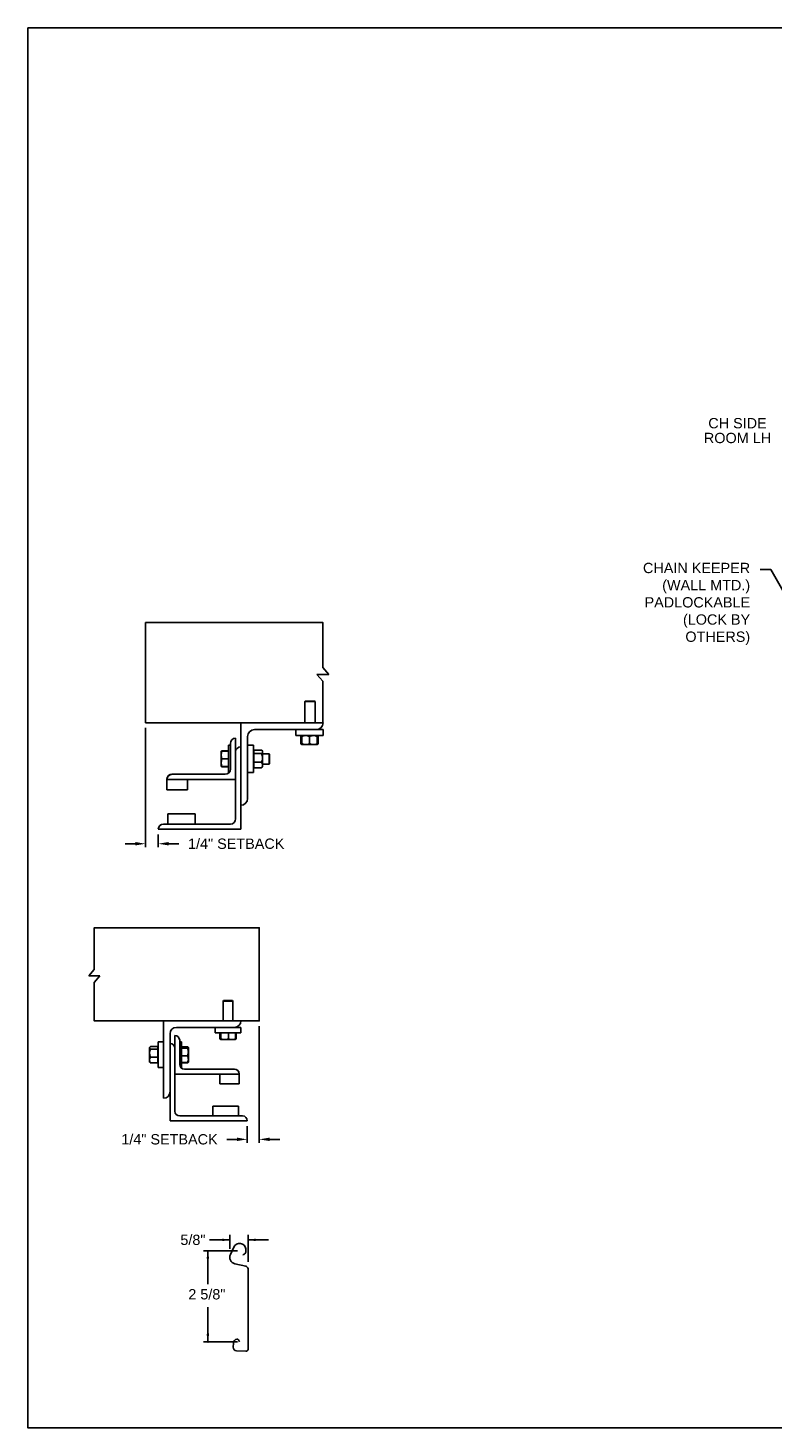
# Model space of a CAD drawing. Header units: inches. Extents: x 169.6 to 213.7, y 195.1 to 266.5.
# Tile 11 of 51: x 169.6 to 176.4, y 214.8 to 227.5. Entities that reach past the tile are written whole.
import ezdxf
from ezdxf import colors
from ezdxf.entities.mleader import LeaderData, LeaderLine
from ezdxf.math import Vec2, Vec3

# ---------------------------------------------------------------- set-up
doc = ezdxf.new("R2010")
doc.units = ezdxf.units.IN
doc.header["$LTSCALE"] = 0.25
doc.header["$MEASUREMENT"] = 0
doc.layers.add('ANNOTATIONS', color=1, linetype='Continuous')
doc.layers.add('DETAILS', color=4, linetype='Continuous')
doc.styles.add('ARIAL', font='arial.ttf', dxfattribs={"height": 0.09375})
doc.dimstyles.new('STANDARD$0', dxfattribs={"dimtxt": 0.09375, "dimasz": 0.09375, "dimexe": 0.03125, "dimexo": 0.046875, "dimgap": 0.09, "dimtad": 0, "dimtih": 1, "dimtoh": 1, "dimdec": 4, "dimzin": 0, "dimdsep": 46, "dimtxsty": 'ARIAL', "dimcen": 0.09, "dimadec": 0, "dimazin": 0, "dimtfac": 1, "dimtdec": 4, "dimtofl": 0, "dimtmove": 0, "dimatfit": 1, "dimfxl": 1, "dimtolj": 1, "dimtzin": 0, "dimarcsym": 0})

# ---------------------------------------------------------------- blocks, each defined once
blk = doc.blocks.new('*D52')
at = {"layer": 'ANNOTATIONS', "color": 0, "lineweight": -2, "transparency": 16777216}
for p, q in [((170.659, 221.127), (170.659, 220.042)), ((170.565, 220.073), (170.472, 220.073)), ((170.774, 220.158), (170.774, 220.042)), ((170.868, 220.073), (170.962, 220.073))]:
    blk.add_line(p, q, dxfattribs=at)
at = {"layer": 'ANNOTATIONS', "color": 0, "transparency": 16777216}
for points in [[(170.565, 220.089), (170.565, 220.058), (170.659, 220.073)], [(170.868, 220.089), (170.868, 220.058), (170.774, 220.073)]]:
    blk.add_solid(points, dxfattribs=at)
at = {"layer": 'defpoints', "color": 0, "transparency": 16777216}
for p in [(170.659, 221.174), (170.774, 220.205), (170.774, 220.073)]:
    blk.add_point(p, dxfattribs=at)
at = {"layer": 'ANNOTATIONS', "color": 0, "transparency": 16777216, "insert": (171.483, 220.073), "char_height": 0.09375, "attachment_point": 5, "style": 'ARIAL'}
blk.add_mtext('\\A1;1/4" SETBACK', dxfattribs=at)
blk = doc.blocks.new('*D51')
at = {"layer": 'ANNOTATIONS', "color": 0, "lineweight": -2, "transparency": 16777216}
for p, q in [((171.692, 218.413), (171.692, 217.353)), ((171.584, 217.505), (171.584, 217.353)), ((171.49, 217.384), (171.397, 217.384)), ((171.786, 217.384), (171.88, 217.384))]:
    blk.add_line(p, q, dxfattribs=at)
at = {"layer": 'ANNOTATIONS', "color": 0, "transparency": 16777216}
for points in [[(171.49, 217.4), (171.49, 217.369), (171.584, 217.384)], [(171.786, 217.4), (171.786, 217.369), (171.692, 217.384)]]:
    blk.add_solid(points, dxfattribs=at)
at = {"layer": 'defpoints', "color": 0, "transparency": 16777216}
for p in [(171.692, 218.46), (171.584, 217.552), (171.584, 217.384)]:
    blk.add_point(p, dxfattribs=at)
at = {"layer": 'ANNOTATIONS', "color": 0, "transparency": 16777216, "insert": (170.876, 217.384), "char_height": 0.09375, "attachment_point": 5, "style": 'ARIAL'}
blk.add_mtext('\\A1;1/4" SETBACK', dxfattribs=at)

msp = doc.modelspace()

# ---------------------------------------------------------------- linework, layer by layer
at = {"layer": 'ANNOTATIONS'}
for p, q in [((171.42624, 216.38783), (171.42624, 216.51645)), ((171.59076, 216.26947), (171.59076, 216.51645)), ((171.42624, 216.46958), (171.23874, 216.46958)), ((171.59076, 216.46958), (171.77826, 216.46958)), ((171.49457, 216.36915), (171.18677, 216.36915)), ((171.22525, 216.36915), (171.22525, 216.06758)), ((171.22525, 215.54193), (171.22525, 215.85662)), ((171.49457, 215.54193), (171.18677, 215.54193))]:
    msp.add_line(p, q, dxfattribs=at)
for p in [(171.55494, 216.33763), (171.22525, 215.61643), (171.22525, 215.54193)]:
    msp.add_point(p, dxfattribs=at)
for points in [[(171.35592, 216.45786), (171.35592, 216.4813), (171.42624, 216.46958)], [(171.66108, 216.4813), (171.66108, 216.45786), (171.59076, 216.46958)], [(171.23697, 216.29882), (171.21352, 216.29882), (171.22525, 216.36915)], [(171.23697, 215.61225), (171.21352, 215.61225), (171.22525, 215.54193)]]:
    msp.add_solid(points, dxfattribs=at)
at = {"layer": 'defpoints'}
msp.add_lwpolyline([(189.05875, 214.75854), (169.58887, 214.75854), (169.58887, 227.49365), (189.05875, 227.49365)], close=True, dxfattribs=at)
at = {"layer": 'DETAILS'}
for p, q in [((172.27235, 221.55077), (172.21802, 221.61403)), ((172.21802, 221.61403), (172.32668, 221.61403)), ((172.32668, 221.61403), (172.27235, 221.67728)), ((172.11086, 221.37028), (172.10625, 221.36567)), ((172.10625, 221.17353), (172.10625, 221.36567)), ((172.10625, 221.36567), (172.2, 221.36567)), ((172.11086, 221.37028), (172.1954, 221.37028)), ((172.1954, 221.37028), (172.2, 221.36567)), ((172.2, 221.36567), (172.2, 221.17353)), ((171.52434, 220.20478), (171.52434, 221.17353)), ((171.64934, 221.11103), (172.27434, 221.11103)), ((172.02434, 221.05778), (172.02434, 221.11103)), ((172.27434, 221.11103), (172.27434, 221.05778)), ((171.41209, 220.9704), (171.43059, 220.9704)), ((171.41209, 220.9704), (171.41209, 220.7204)), ((171.43059, 220.98603), (171.43059, 220.75165)), ((171.47746, 221.0329), (171.47746, 220.29853)), ((171.58684, 220.48603), (171.58684, 221.04853)), ((171.58684, 220.9704), (171.64009, 220.9704)), ((171.64009, 220.9704), (171.64009, 220.7204)), ((172.27434, 221.05778), (172.02434, 221.05778)), ((172.07335, 221.0502), (172.07028, 221.0484)), ((172.07028, 221.0484), (172.07028, 220.98403)), ((172.07335, 220.98223), (172.07028, 220.98403)), ((172.07244, 221.0484), (172.07244, 220.98403)), ((172.07681, 220.98168), (172.07244, 220.98403)), ((172.07587, 221.05505), (172.07886, 221.05763)), ((172.07903, 220.97465), (172.07587, 220.97737)), ((172.07903, 221.04968), (172.07639, 221.0484)), ((172.07639, 221.0484), (172.07639, 220.98403)), ((172.07903, 220.98275), (172.07639, 220.98403)), ((172.07903, 221.0484), (172.07903, 220.98403)), ((172.07903, 220.97465), (172.21965, 220.97465)), ((172.14934, 221.0484), (172.14934, 220.98403)), ((172.21965, 221.0484), (172.21965, 220.98403)), ((172.22228, 221.0484), (172.22228, 220.98403)), ((172.22624, 221.0484), (172.22624, 220.98403)), ((172.2284, 221.0484), (172.2284, 220.98403)), ((171.34659, 220.91571), (171.3466, 220.91573)), ((171.34659, 220.91571), (171.34659, 220.91571)), ((171.34659, 220.77509), (171.34659, 220.91571)), ((171.41209, 220.91761), (171.35287, 220.91761)), ((171.41209, 220.91688), (171.35287, 220.91688)), ((171.41209, 220.91684), (171.35287, 220.91684)), ((171.41209, 220.91662), (171.35287, 220.91662)), ((171.41209, 220.91578), (171.35287, 220.91578)), ((171.41209, 220.84553), (171.35287, 220.84553)), ((171.64009, 220.91571), (171.64209, 220.91571)), ((171.64209, 220.7649), (171.64209, 220.9259)), ((171.64209, 220.9259), (171.71384, 220.9259)), ((171.64209, 220.8948), (171.71384, 220.8948)), ((171.71821, 220.92152), (171.72321, 220.91571)), ((171.72321, 220.77509), (171.72321, 220.91571)), ((171.72321, 220.89228), (171.78248, 220.89228)), ((171.78248, 220.89228), (171.78709, 220.88767)), ((171.78248, 220.89228), (171.78248, 220.79853)), ((171.78709, 220.88767), (171.78709, 220.80313)), ((171.38371, 220.70478), (170.89934, 220.70478)), ((171.34659, 220.77509), (171.34659, 220.77509)), ((171.3466, 220.77506), (171.3466, 220.77507)), ((171.34661, 220.77506), (171.3466, 220.77506)), ((171.34664, 220.77501), (171.34661, 220.77506)), ((171.35264, 220.77502), (171.35287, 220.77418)), ((171.35264, 220.77402), (171.35287, 220.77319)), ((171.41209, 220.77516), (171.35287, 220.77516)), ((171.41209, 220.77502), (171.35287, 220.77502)), ((171.41209, 220.77418), (171.35287, 220.77418)), ((171.41209, 220.77397), (171.35287, 220.77397)), ((171.41209, 220.77393), (171.35287, 220.77393)), ((171.41209, 220.77319), (171.35287, 220.77319)), ((171.41865, 220.7204), (171.41209, 220.7204)), ((171.64009, 220.7204), (171.58684, 220.7204)), ((171.64209, 220.77509), (171.64009, 220.77509)), ((171.64209, 220.8143), (171.71384, 220.8143)), ((171.64209, 220.7649), (171.71384, 220.7649)), ((171.72321, 220.77509), (171.71821, 220.76928)), ((171.78248, 220.79853), (171.72321, 220.79853)), ((171.78709, 220.80313), (171.78248, 220.79853)), ((170.85246, 220.66131), (170.85246, 220.56415)), ((170.85246, 220.6579), (171.47746, 220.6579)), ((171.03996, 220.56415), (171.03996, 220.6579)), ((170.85246, 220.56415), (171.03996, 220.56415)), ((171.11028, 220.3454), (170.86028, 220.3454)), ((170.86028, 220.3454), (170.86028, 220.25165)), ((171.11028, 220.25165), (171.11028, 220.3454)), ((170.77434, 220.20478), (171.52434, 220.20478)), ((171.43059, 220.25165), (170.82121, 220.25165)), ((170.14123, 218.87105), (170.19176, 218.92989)), ((170.24229, 218.87105), (170.14123, 218.87105)), ((170.19176, 218.81222), (170.24229, 218.87105)), ((171.36878, 218.6458), (171.36446, 218.64148)), ((171.36446, 218.64148), (171.36446, 218.46135)), ((171.45235, 218.64148), (171.36446, 218.64148)), ((171.44804, 218.6458), (171.36878, 218.6458)), ((171.45235, 218.64148), (171.44804, 218.6458)), ((171.45235, 218.46135), (171.45235, 218.64148)), ((170.82247, 218.46135), (170.82247, 217.75822)), ((170.88106, 217.55315), (170.88106, 218.34416)), ((170.92501, 218.32951), (170.92501, 217.64104)), ((170.93966, 218.40276), (171.5256, 218.40276)), ((170.96896, 218.28557), (170.96896, 218.06584)), ((171.29122, 218.40276), (171.29122, 218.35283)), ((171.29122, 218.35283), (171.5256, 218.35283)), ((171.3326, 218.35283), (171.3326, 218.29731)), ((171.33578, 218.2953), (171.34249, 218.29143)), ((171.34079, 218.35283), (171.34079, 218.29731)), ((171.34256, 218.29143), (171.47425, 218.29143)), ((171.34434, 218.35283), (171.34434, 218.29731)), ((171.41196, 218.35283), (171.41196, 218.29731)), ((171.47433, 218.29143), (171.48104, 218.2953)), ((171.48421, 218.29731), (171.47532, 218.29378)), ((171.47603, 218.35283), (171.47603, 218.29731)), ((171.48099, 218.29528), (171.48421, 218.29731)), ((171.48421, 218.35283), (171.48421, 218.29731)), ((171.5256, 218.35283), (171.5256, 218.40276)), ((170.69462, 218.19465), (170.69333, 218.19336)), ((170.69333, 218.19336), (170.69333, 218.1141)), ((170.69714, 218.22258), (170.69462, 218.21965)), ((170.69462, 218.08781), (170.69462, 218.21965)), ((170.77067, 218.22783), (170.70341, 218.22783)), ((170.77067, 218.20587), (170.70341, 218.20587)), ((170.77067, 218.07964), (170.77067, 218.22783)), ((170.77255, 218.21965), (170.77067, 218.21965)), ((170.82247, 218.27092), (170.77255, 218.27092)), ((170.77255, 218.27092), (170.77255, 218.03654)), ((170.9863, 218.27092), (170.96896, 218.27092)), ((170.9863, 218.03654), (170.9863, 218.27092)), ((170.9863, 218.22704), (171.04182, 218.22704)), ((170.9863, 218.22376), (171.04182, 218.22376)), ((170.9863, 218.21457), (171.04182, 218.21457)), ((171.04771, 218.21965), (171.04647, 218.22179)), ((171.04771, 218.08781), (171.04771, 218.21917)), ((170.69333, 218.1141), (170.69462, 218.11282)), ((170.69462, 218.08781), (170.69714, 218.08489)), ((170.77067, 218.13178), (170.70341, 218.13178)), ((170.77067, 218.07964), (170.70341, 218.07964)), ((170.77067, 218.08781), (170.77255, 218.08781)), ((170.77255, 218.03654), (170.82247, 218.03654)), ((170.98015, 218.03654), (170.9863, 218.03654)), ((170.9863, 218.14454), (171.04182, 218.14454)), ((170.9863, 218.0837), (171.04182, 218.0837)), ((170.9863, 218.08042), (171.04182, 218.08042)), ((171.04309, 218.08433), (171.04182, 218.08042)), ((171.04647, 218.08567), (171.04771, 218.08781)), ((171.51095, 217.97795), (170.92501, 217.97795)), ((171.0129, 218.0219), (171.467, 218.0219)), ((171.33517, 217.89006), (171.33517, 217.97795)), ((171.51095, 217.98222), (171.51095, 217.89006)), ((171.51095, 217.89006), (171.33517, 217.89006)), ((171.26925, 217.59709), (171.26925, 217.68498)), ((171.26925, 217.68498), (171.50362, 217.68498)), ((171.50362, 217.68498), (171.50362, 217.59709)), ((171.58419, 217.55315), (170.88106, 217.55315)), ((170.96896, 217.59709), (171.54024, 217.59709))]:
    msp.add_line(p, q, dxfattribs=at)
for points in [[(172.27235, 221.67728), (172.27235, 222.08553), (170.65901, 222.08553), (170.65901, 221.17353), (172.27434, 221.17353)], [(172.27235, 221.17353), (172.27235, 221.55077)], [(170.19176, 218.92989), (170.19176, 219.30959), (171.69231, 219.30959), (171.69231, 218.46135), (170.19176, 218.46135), (170.19176, 218.81222)]]:
    msp.add_lwpolyline(points, dxfattribs=at)
msp.add_lwpolyline([(171.54457, 216.33244, 0.33746117), (171.5715, 216.3705), (171.57118, 216.38838, 0.73725505), (171.46103, 216.40324), (171.43022, 216.33682, 0.47976839), (171.47203, 216.2525), (171.57045, 216.23093, -0.21720182), (171.59076, 216.20697), (171.59076, 216.1383), (171.59076, 215.47226, -0.36619075), (171.57102, 215.45684), (171.48636, 215.45956, -0.41028649), (171.45509, 215.49307), (171.45703, 215.53037, -0.37745755), (171.49086, 215.56669, -0.31905635), (171.50274, 215.56121), (171.51381, 215.54193)], format="xyb", dxfattribs=at)
for centre, radius, start, end in [((171.64934, 221.04853), 0.0625, 90, 180), ((172.21184, 221.17353), 0.0625, 270, 0), ((171.47746, 220.98603), 0.04688, 90, 180), ((171.52434, 220.9079), 0.04688, 90, 180), ((170.89769, 220.65954), 0.04527, 87.917978, 177.754387), ((170.89934, 220.6579), 0.04688, 90, 180), ((171.38371, 220.75165), 0.04688, 270, 0), ((171.52434, 220.48603), 0.0625, 270, 0), ((170.82121, 220.20478), 0.04688, 90, 180), ((171.43059, 220.29853), 0.04688, 270, 0), ((171.467, 218.46135), 0.05859, 270, 0), ((170.93966, 218.34416), 0.05859, 90, 180), ((170.92501, 218.28557), 0.04395, 0, 90), ((170.88106, 218.21233), 0.04395, 0, 90), ((171.0129, 218.06584), 0.04395, 180, 270), ((171.46854, 217.97949), 0.04244, 2.245613, 92.082022), ((171.467, 217.97795), 0.04395, 0, 90), ((170.82247, 217.81682), 0.05859, 270, 0), ((170.96896, 217.64104), 0.04395, 180, 270), ((171.54024, 217.55315), 0.04395, 0, 90)]:
    msp.add_arc(centre, radius, start, end, dxfattribs=at)
for points, knots in [([(172.07028, 221.0484), (172.07209, 221.05127), (172.07391, 221.05415), (172.07586, 221.05504), (172.07587, 221.05504)], [0, 0, 0, 0, 0.99332562, 1, 1, 1, 1]), ([(172.07028, 220.98403), (172.07209, 220.98116), (172.07391, 220.97827), (172.07586, 220.97739), (172.07587, 220.97738)], [0, 0, 0, 0, 0.99332562, 1, 1, 1, 1]), ([(172.07244, 221.0484), (172.07311, 221.04977), (172.07471, 221.053), (172.07646, 221.05594), (172.07755, 221.05642), (172.07766, 221.05647)], [0, 0, 0, 0, 0.39860917, 0.94310679, 1, 1, 1, 1]), ([(172.07903, 221.05171), (172.07851, 221.05151), (172.07625, 221.05067), (172.0741, 221.04939), (172.07244, 221.0484)], [0, 0, 0, 0, 0.22784114, 1, 1, 1, 1]), ([(172.07244, 220.98403), (172.07311, 220.98266), (172.07471, 220.97943), (172.07646, 220.97649), (172.07755, 220.97601), (172.07766, 220.97596)], [0, 0, 0, 0, 0.39860917, 0.94310679, 1, 1, 1, 1]), ([(172.07639, 220.98403), (172.07663, 220.98264), (172.07719, 220.97936), (172.07802, 220.97588), (172.07861, 220.97533), (172.07886, 220.9751)], [0, 0, 0, 0, 0.30001685, 0.70983799, 1, 1, 1, 1]), ([(172.11418, 221.05778), (172.10926, 221.05742), (172.09924, 221.05669), (172.08759, 221.05249), (172.08096, 221.04932), (172.07903, 221.0484)], [0, 0, 0, 0, 0.40629057, 0.82726642, 1, 1, 1, 1]), ([(172.07903, 221.0484), (172.07903, 221.04979), (172.07903, 221.05309), (172.07903, 221.05689), (172.07903, 221.05748), (172.07903, 221.05778)], [0, 0, 0, 0, 0.26545991, 0.62807649, 1, 1, 1, 1]), ([(172.11418, 220.97465), (172.10926, 220.97501), (172.09924, 220.97573), (172.08759, 220.97994), (172.08096, 220.98311), (172.07903, 220.98403)], [0, 0, 0, 0, 0.40629057, 0.82726642, 1, 1, 1, 1]), ([(172.07903, 220.98403), (172.07903, 220.98263), (172.07903, 220.97934), (172.07903, 220.97554), (172.07903, 220.97495), (172.07903, 220.97465)], [0, 0, 0, 0, 0.26545991, 0.62807649, 1, 1, 1, 1]), ([(172.14934, 221.0484), (172.14387, 221.05086), (172.13274, 221.05588), (172.12058, 221.05776), (172.11435, 221.05778), (172.11418, 221.05778)], [0, 0, 0, 0, 0.48434141, 0.98632773, 1, 1, 1, 1]), ([(172.14934, 220.98403), (172.14387, 220.98156), (172.13274, 220.97655), (172.12058, 220.97467), (172.11435, 220.97465), (172.11418, 220.97465)], [0, 0, 0, 0, 0.48434141, 0.98632773, 1, 1, 1, 1]), ([(172.18449, 221.05778), (172.17957, 221.05742), (172.16955, 221.05669), (172.1579, 221.05249), (172.15127, 221.04932), (172.14934, 221.0484)], [0, 0, 0, 0, 0.40629057, 0.82726642, 1, 1, 1, 1]), ([(172.18449, 220.97465), (172.17957, 220.97501), (172.16955, 220.97573), (172.1579, 220.97994), (172.15127, 220.98311), (172.14934, 220.98403)], [0, 0, 0, 0, 0.40629057, 0.82726642, 1, 1, 1, 1]), ([(172.21965, 221.0484), (172.21418, 221.05086), (172.20305, 221.05588), (172.19089, 221.05776), (172.18466, 221.05778), (172.18449, 221.05778)], [0, 0, 0, 0, 0.48434141, 0.98632773, 1, 1, 1, 1]), ([(172.21965, 220.98403), (172.21418, 220.98156), (172.20305, 220.97655), (172.19089, 220.97467), (172.18466, 220.97465), (172.18449, 220.97465)], [0, 0, 0, 0, 0.48434141, 0.98632773, 1, 1, 1, 1]), ([(172.21965, 221.0484), (172.21965, 221.04979), (172.21965, 221.05309), (172.21965, 221.05689), (172.21965, 221.05748), (172.21965, 221.05778)], [0, 0, 0, 0, 0.26545991, 0.62807649, 1, 1, 1, 1]), ([(172.21965, 220.98403), (172.21965, 220.98263), (172.21965, 220.97934), (172.21965, 220.97554), (172.21965, 220.97495), (172.21965, 220.97465)], [0, 0, 0, 0, 0.26545991, 0.62807649, 1, 1, 1, 1]), ([(172.21982, 221.05747), (172.22012, 221.05706), (172.2208, 221.05615), (172.22162, 221.05239), (172.22212, 221.04939), (172.22228, 221.0484)], [0, 0, 0, 0, 0.36178326, 0.79041419, 1, 1, 1, 1]), ([(172.21982, 220.97496), (172.22012, 220.97537), (172.2208, 220.97628), (172.22162, 220.98004), (172.22212, 220.98304), (172.22228, 220.98403)], [0, 0, 0, 0, 0.36127383, 0.7902469, 1, 1, 1, 1]), ([(172.22102, 221.05632), (172.22129, 221.05617), (172.2226, 221.05543), (172.22434, 221.05236), (172.22577, 221.04938), (172.22624, 221.0484)], [0, 0, 0, 0, 0.15175447, 0.72144224, 1, 1, 1, 1]), ([(172.22102, 220.9761), (172.22129, 220.97626), (172.2226, 220.97699), (172.22434, 220.98007), (172.22577, 220.98305), (172.22624, 220.98403)], [0, 0, 0, 0, 0.15175447, 0.72144224, 1, 1, 1, 1]), ([(172.2284, 221.0484), (172.22659, 221.05127), (172.22477, 221.05415), (172.22281, 221.05504), (172.2228, 221.05504)], [0, 0, 0, 0, 0.99332562, 1, 1, 1, 1]), ([(172.2284, 220.98403), (172.22659, 220.98116), (172.22477, 220.97827), (172.22281, 220.97739), (172.2228, 220.97738)], [0, 0, 0, 0, 0.993325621, 1, 1, 1, 1]), ([(171.35287, 220.91578), (171.35111, 220.91008), (171.34757, 220.89856), (171.34692, 220.88666), (171.34659, 220.88066)], [0, 0, 0, 0, 0.49545796, 1, 1, 1, 1]), ([(171.34659, 220.91571), (171.3468, 220.91572), (171.34723, 220.91574), (171.34991, 220.91576), (171.35211, 220.91578), (171.35287, 220.91578)], [0, 0, 0, 0, 0.3928666, 0.79169603, 1, 1, 1, 1]), ([(171.34659, 220.88066), (171.3466, 220.87982), (171.34665, 220.87352), (171.34802, 220.86163), (171.35124, 220.85093), (171.35287, 220.84553)], [0, 0, 0, 0, 0.07010266, 0.53079095, 1, 1, 1, 1]), ([(171.35287, 220.84553), (171.35111, 220.83982), (171.34757, 220.82829), (171.34692, 220.81636), (171.34659, 220.81035)], [0, 0, 0, 0, 0.49545796, 1, 1, 1, 1]), ([(171.35287, 220.91662), (171.35152, 220.91651), (171.34882, 220.91627), (171.34692, 220.91597), (171.34672, 220.91579), (171.34665, 220.91573)], [0, 0, 0, 0, 0.39883061, 0.80149747, 1, 1, 1, 1]), ([(171.35287, 220.91684), (171.35152, 220.91669), (171.34882, 220.9164), (171.34693, 220.91603), (171.34673, 220.91581), (171.34667, 220.91574)], [0, 0, 0, 0, 0.40277376, 0.80942169, 1, 1, 1, 1]), ([(171.35287, 220.91761), (171.35153, 220.91736), (171.34883, 220.91686), (171.34698, 220.91625), (171.34678, 220.9159), (171.34672, 220.9158)], [0, 0, 0, 0, 0.41812145, 0.84026469, 1, 1, 1, 1]), ([(171.71384, 220.9259), (171.71523, 220.92458), (171.71853, 220.92147), (171.72233, 220.91628), (171.72292, 220.91234), (171.72321, 220.91035)], [0, 0, 0, 0, 0.26545991, 0.62807649, 1, 1, 1, 1]), ([(171.72321, 220.91035), (171.7232, 220.91), (171.72314, 220.90767), (171.7216, 220.90332), (171.71785, 220.89851), (171.71483, 220.89572), (171.71384, 220.8948)], [0, 0, 0, 0, 0.06653229, 0.43528257, 0.81455084, 1, 1, 1, 1]), ([(171.71384, 220.8948), (171.7163, 220.88854), (171.72132, 220.8758), (171.7232, 220.86188), (171.72321, 220.85474), (171.72321, 220.85455)], [0, 0, 0, 0, 0.48434141, 0.98632773, 1, 1, 1, 1]), ([(171.72321, 220.85455), (171.72286, 220.84892), (171.72213, 220.83745), (171.71793, 220.82411), (171.71476, 220.81651), (171.71384, 220.8143)], [0, 0, 0, 0, 0.40629057, 0.82726642, 1, 1, 1, 1]), ([(171.34659, 220.81035), (171.3466, 220.80951), (171.34665, 220.80319), (171.34802, 220.79128), (171.35124, 220.78056), (171.35287, 220.77516)], [0, 0, 0, 0, 0.070102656, 0.530790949, 1, 1, 1, 1]), ([(171.35287, 220.77516), (171.35211, 220.77515), (171.34993, 220.77514), (171.34725, 220.77512), (171.34681, 220.7751), (171.34659, 220.77509)], [0, 0, 0, 0, 0.2083045, 0.6015254, 1, 1, 1, 1]), ([(171.34659, 220.77509), (171.34666, 220.77508), (171.34687, 220.77507), (171.3488, 220.77505), (171.35151, 220.77503), (171.35287, 220.77502)], [0, 0, 0, 0, 0.22973043, 0.61267004, 1, 1, 1, 1]), ([(171.71384, 220.8143), (171.7163, 220.81046), (171.72132, 220.80264), (171.7232, 220.7941), (171.72321, 220.78972), (171.72321, 220.7896)], [0, 0, 0, 0, 0.484341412, 0.986327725, 1, 1, 1, 1]), ([(171.72321, 220.7896), (171.72286, 220.78614), (171.72213, 220.77911), (171.71793, 220.77092), (171.71476, 220.76626), (171.71384, 220.7649)], [0, 0, 0, 0, 0.40629057, 0.82726642, 1, 1, 1, 1]), ([(171.71805, 220.76938), (171.71764, 220.7688), (171.71653, 220.76727), (171.71488, 220.76581), (171.71384, 220.7649)], [0, 0, 0, 0, 0.37432244, 1, 1, 1, 1]), ([(171.34279, 218.29245), (171.34142, 218.29282), (171.33797, 218.29378), (171.33463, 218.29598), (171.3326, 218.29731)], [0, 0, 0, 0, 0.39613311, 1, 1, 1, 1]), ([(171.34256, 218.29143), (171.34252, 218.29143), (171.3422, 218.29149), (171.3416, 218.29277), (171.34106, 218.29579), (171.34079, 218.29731)], [0, 0, 0, 0, 0.07010266, 0.53079095, 1, 1, 1, 1]), ([(171.34434, 218.29731), (171.34405, 218.29567), (171.34347, 218.29235), (171.34287, 218.29174), (171.34256, 218.29143)], [0, 0, 0, 0, 0.49545796, 1, 1, 1, 1]), ([(171.37815, 218.29143), (171.37735, 218.29143), (171.37128, 218.29149), (171.35984, 218.29277), (171.34954, 218.29579), (171.34434, 218.29731)], [0, 0, 0, 0, 0.07010266, 0.53079095, 1, 1, 1, 1]), ([(171.41196, 218.29731), (171.40647, 218.29567), (171.39539, 218.29235), (171.38393, 218.29174), (171.37815, 218.29143)], [0, 0, 0, 0, 0.49545796, 1, 1, 1, 1]), ([(171.444, 218.29143), (171.43974, 218.29163), (171.43115, 218.29203), (171.42048, 218.29454), (171.41414, 218.29661), (171.41196, 218.29731)], [0, 0, 0, 0, 0.3928666, 0.79169603, 1, 1, 1, 1]), ([(171.47603, 218.29731), (171.47201, 218.29605), (171.46394, 218.29352), (171.45317, 218.29169), (171.44648, 218.2915), (171.444, 218.29143)], [0, 0, 0, 0, 0.38329119, 0.77026914, 1, 1, 1, 1]), ([(171.47425, 218.29143), (171.4743, 218.29143), (171.47462, 218.29149), (171.47522, 218.29277), (171.47576, 218.29579), (171.47603, 218.29731)], [0, 0, 0, 0, 0.07010266, 0.53079095, 1, 1, 1, 1]), ([(170.70341, 218.22783), (170.7021, 218.2269), (170.69901, 218.2247), (170.69545, 218.22103), (170.6949, 218.21826), (170.69462, 218.21685)], [0, 0, 0, 0, 0.26545991, 0.62807649, 1, 1, 1, 1]), ([(170.69462, 218.21685), (170.69463, 218.2166), (170.69469, 218.21495), (170.69613, 218.21188), (170.69965, 218.20849), (170.70248, 218.20652), (170.70341, 218.20587)], [0, 0, 0, 0, 0.06653229, 0.43528257, 0.81455084, 1, 1, 1, 1]), ([(170.70341, 218.20587), (170.7011, 218.20011), (170.6964, 218.18838), (170.69464, 218.17557), (170.69462, 218.169), (170.69462, 218.16883)], [0, 0, 0, 0, 0.48434141, 0.98632773, 1, 1, 1, 1]), ([(170.69462, 218.16883), (170.69495, 218.16364), (170.69563, 218.15308), (170.69958, 218.1408), (170.70254, 218.13381), (170.70341, 218.13178)], [0, 0, 0, 0, 0.40629057, 0.82726642, 1, 1, 1, 1]), ([(171.04182, 218.22704), (171.04254, 218.2264), (171.0445, 218.22466), (171.04567, 218.22288), (171.04642, 218.22176)], [0, 0, 0, 0, 0.36956739, 1, 1, 1, 1]), ([(171.04182, 218.22376), (171.04253, 218.22345), (171.04458, 218.22255), (171.04709, 218.22102), (171.0475, 218.21979), (171.04771, 218.21917)], [0, 0, 0, 0, 0.2083045, 0.6015254, 1, 1, 1, 1]), ([(171.04771, 218.21917), (171.04763, 218.21881), (171.04744, 218.21786), (171.04563, 218.21631), (171.04309, 218.21515), (171.04182, 218.21457)], [0, 0, 0, 0, 0.22973043, 0.61267004, 1, 1, 1, 1]), ([(171.04182, 218.21457), (171.04346, 218.20888), (171.04678, 218.19741), (171.0474, 218.18554), (171.04771, 218.17955)], [0, 0, 0, 0, 0.49545796, 1, 1, 1, 1]), ([(171.04771, 218.17955), (171.0477, 218.17872), (171.04764, 218.17244), (171.04636, 218.16059), (171.04334, 218.14992), (171.04182, 218.14454)], [0, 0, 0, 0, 0.07010266, 0.53079095, 1, 1, 1, 1]), ([(170.70341, 218.13178), (170.7011, 218.12773), (170.6964, 218.11947), (170.69464, 218.11045), (170.69462, 218.10583), (170.69462, 218.10571)], [0, 0, 0, 0, 0.48434141, 0.98632773, 1, 1, 1, 1]), ([(170.69462, 218.10571), (170.69495, 218.10206), (170.69563, 218.09463), (170.69958, 218.08599), (170.70254, 218.08107), (170.70341, 218.07964)], [0, 0, 0, 0, 0.40629057, 0.82726642, 1, 1, 1, 1]), ([(170.69726, 218.08494), (170.6983, 218.08381), (170.69995, 218.08201), (170.70246, 218.08028), (170.70341, 218.07964)], [0, 0, 0, 0, 0.62450971, 1, 1, 1, 1]), ([(171.04182, 218.14454), (171.04346, 218.1396), (171.04678, 218.12963), (171.0474, 218.11932), (171.04771, 218.11412)], [0, 0, 0, 0, 0.49545796, 1, 1, 1, 1]), ([(171.04771, 218.11412), (171.0477, 218.1134), (171.04764, 218.10794), (171.04636, 218.09764), (171.04334, 218.08838), (171.04182, 218.0837)], [0, 0, 0, 0, 0.07010266, 0.53079095, 1, 1, 1, 1]), ([(171.04182, 218.0837), (171.04306, 218.08428), (171.04556, 218.08543), (171.04719, 218.08666), (171.04738, 218.08729), (171.0474, 218.08733)], [0, 0, 0, 0, 0.483809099, 0.972271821, 1, 1, 1, 1]), ([(171.04182, 218.08042), (171.04316, 218.0816), (171.04512, 218.08334), (171.04599, 218.08513), (171.04627, 218.08571)], [0, 0, 0, 0, 0.68088301, 1, 1, 1, 1])]:
    msp.add_open_spline(points, degree=3, knots=knots, dxfattribs=at)

# ---------------------------------------------------------------- texts
at = {"layer": 'ANNOTATIONS', "style": 'ARIAL'}
msp.add_text('2 5/8"', height=0.09375, dxfattribs=at).set_placement((171.0474, 215.92807))
at = {"layer": 'ANNOTATIONS', "insert": (175.64427, 223.9457), "char_height": 0.09375, "width": 0.7986682, "attachment_point": 1, "line_spacing_factor": 0.86134, "style": 'ARIAL'}
msp.add_mtext('\\pxqc;CH SIDE ROOM LH', dxfattribs=at)
at = {"layer": 'ANNOTATIONS', "insert": (171.08939, 216.46958), "char_height": 0.09375, "attachment_point": 5, "style": 'ARIAL'}
msp.add_mtext('\\A1;5/8"', dxfattribs=at)

# ---------------------------------------------------------------- dimensions: what is measured, and where the dimension line sits
at = {"layer": 'ANNOTATIONS'}
dim = msp.add_linear_dim(base=(170.77434, 220.07329), p1=(170.65901, 221.17353), p2=(170.77434, 220.20478), text='1/4" SETBACK', dimstyle='STANDARD$0', override={"dimarcsym": 1}, dxfattribs=at)
dim.commit()
dim.dimension.update_dxf_attribs({"geometry": '*D52', "text_midpoint": (171.48273, 220.07329), "dimtype": 160})
dim = msp.add_linear_dim(base=(171.58419, 217.38444), p1=(171.69231, 218.46002), p2=(171.58419, 217.55182), angle=180, text='1/4" SETBACK', dimstyle='STANDARD$0', override={"dimarcsym": 1}, dxfattribs=at)
dim.commit()
dim.dimension.update_dxf_attribs({"geometry": '*D51', "text_midpoint": (170.8758, 217.38444)})

# ---------------------------------------------------------------- leaders
ml = msp.add_multileader_mtext('Standard', dxfattribs=at)
ml.set_content('CHAIN KEEPER\\P(WALL MTD.)\\PPADLOCKABLE\\P(LOCK BY OTHERS)', color=256, style='ARIAL')
ml.set_leader_properties()
ml.build(insert=Vec2(0, 0))
ml.multileader.update_dxf_attribs({"dogleg_length": 0.36, "arrow_head_size": 0.09375})
ctx = ml.context
ctx.base_point, ctx.char_height, ctx.arrow_head_size, ctx.landing_gap_size, ctx.plane_origin = Vec3(175.10172, 222.56801), 0.09375, 0.09375, 0.09, Vec3(171.75819, 221.34238)
ctx.text_align_type = 2
notes = []
notes.append((ctx, [(1, (1, 1, 0), (176.34673, 222.56801), (-1, 0), 0.09796, [(0, [(176.59152, 222.14167)], 0, [])])]))
ctx.mtext.insert, ctx.mtext.width, ctx.mtext.alignment, ctx.mtext.flow_direction = Vec3(176.15877, 222.62867), 1.0279765, 3, 5
for ctx, leaders in notes:
    for number, flags, end, landing, length, lines in leaders:
        leader = LeaderData()
        leader.index, (leader.has_last_leader_line, leader.has_dogleg_vector, leader.attachment_direction) = number, flags
        leader.last_leader_point, leader.dogleg_vector, leader.dogleg_length = Vec3(end), Vec3(landing), length
        for number, points, colour, breaks in lines:
            line = LeaderLine()
            line.index, line.vertices, line.color, line.breaks = number, Vec3.list(points), colors.encode_raw_color(colour), breaks
            leader.lines.append(line)
        ctx.leaders.append(leader)

doc.saveas('drawing.dxf')
